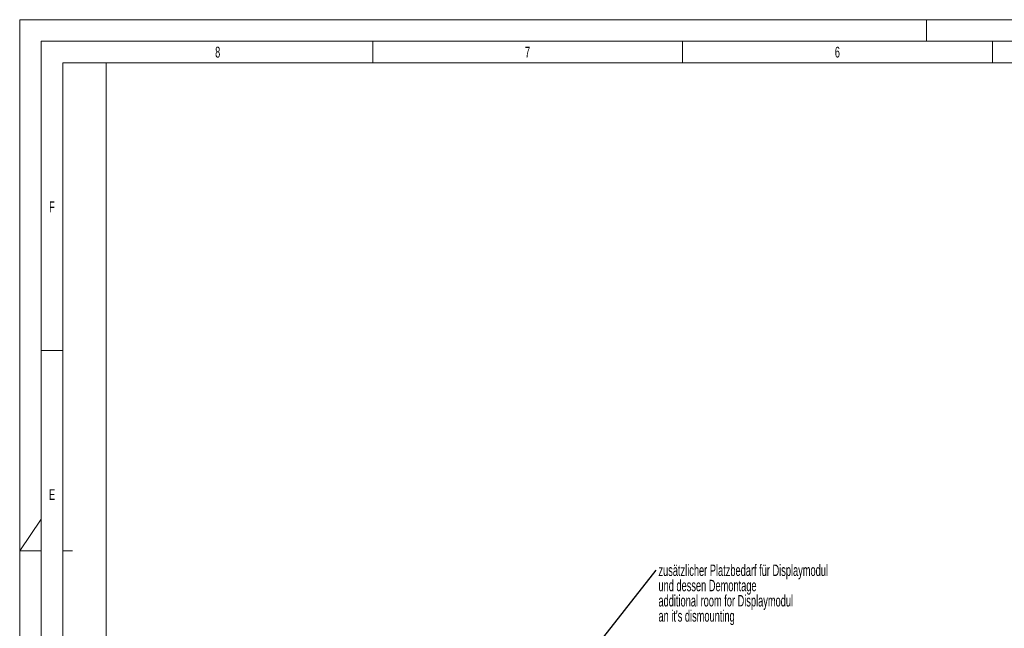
# Model space of a CAD drawing. Header units: millimetres. Extents: x 0 to 594, y 0 to 420.
# Tile 11 of 71: x 0 to 228, y 279 to 420. Entities that reach past the tile are written whole.
import ezdxf

# ---------------------------------------------------------------- set-up
doc = ezdxf.new("R2010")
doc.units = ezdxf.units.MM
doc.styles.add('SLDTEXTSTYLE0', font='TXT', dxfattribs={"width": 0.638186})
doc.styles.add('SLDTEXTSTYLE1', font='TXT', dxfattribs={"width": 0.605})
doc.dimstyles.new('SLDDIMSTYLE9', dxfattribs={"dimtxt": 0, "dimasz": 3.3, "dimexe": 0, "dimexo": 0.0625, "dimgap": 0, "dimtad": 0, "dimtih": 1, "dimtoh": 1, "dimdec": 0, "dimrnd": 1e-09, "dimzin": 0, "dimdsep": 46, "dimtxsty": 'Standard', "dimsah": 1, "dimcen": 0.09, "dimadec": 0, "dimazin": 0, "dimtfac": 3.3, "dimtdec": 0, "dimtofl": 0, "dimtmove": 0, "dimatfit": 3, "dimfxl": 0, "dimfrac": 2, "dimtolj": 1, "dimtzin": 0, "dimarcsym": 0})

# ---------------------------------------------------------------- blocks, each defined once
blk = doc.blocks.new('SW_NOTE_0')
at = {"color": 0, "linetype": 'Continuous', "lineweight": 0, "char_height": 1.5, "attachment_point": 1, "rotation": 90, "style": 'SLDTEXTSTYLE0'}
for s, insert in [('NOTICE - LANGE Company claims proprietary rights in the information disclosed on this drawing.', (-1.93, 0)), ('It is issued in confidence for engeneering information only and may not in whole or a part,', (0.47, 0)), ('be used to manufacture anything, wether or not shown here on, reproduced or disclosed to', (2.87, 0)), ('anyone without direct permission from LANGE Company.', (5.27, 0))]:
    blk.add_mtext(s, dxfattribs=dict(at, insert=insert))
blk = doc.blocks.new('SW_NOTE_9')
at = {"color": 0, "linetype": 'Continuous', "lineweight": 0, "char_height": 2.6458, "attachment_point": 1, "style": 'SLDTEXTSTYLE1'}
for s, insert in [('zusätzlicher Platzbedarf für Displaymodul', (0.5, 1.27)), ('und dessen Demontage', (0.5, -2.26)), ('additional room for Displaymodul', (0.5, -5.79)), ("an it's dismounting", (0.5, -9.31))]:
    blk.add_mtext(s, dxfattribs=dict(at, insert=insert))

msp = doc.modelspace()

# ---------------------------------------------------------------- linework, layer by layer
at = {"color": 133, "linetype": 'Continuous', "lineweight": 0}
for p, q in [((594, 420.00007), (0, 420.00007)), ((0, 420.00007), (0, 0)), ((210, 420.00007), (210, 415.00007)), ((5, 415.00007), (5, 5)), ((589, 415.00007), (5, 415.00007)), ((81.75, 415.00007), (81.75, 410.00007)), ((153.5, 415.00007), (153.5, 410.00007)), ((225.25, 415.00007), (225.25, 410.00007)), ((10, 410.00007), (10, 343.3334)), ((81.75, 410.00007), (10, 410.00007)), ((20, 410.00007), (20, 10)), ((153.5, 410.00007), (81.75, 410.00007)), ((225.25, 410.00007), (153.5, 410.00007)), ((297, 410.00007), (225.25, 410.00007)), ((5, 343.3334), (10, 343.3334)), ((10, 343.3334), (10, 276.66673)), ((0, 297), (5, 304.2602)), ((5, 297), (0, 297)), ((12.19727, 297), (10, 297))]:
    msp.add_line(p, q, dxfattribs=at)

# ---------------------------------------------------------------- block references
at = {"color": 7, "linetype": 'Continuous', "lineweight": 0}
msp.add_blockref('SW_NOTE_9', (147.4193, 292.50955), dxfattribs=at)
at = {"color": 72, "linetype": 'Continuous', "lineweight": 0}
msp.add_blockref('SW_NOTE_0', (12.58842, 194.03163), dxfattribs=at)

# ---------------------------------------------------------------- texts
at = {"color": 254, "linetype": 'Continuous', "lineweight": 0, "char_height": 2.50001, "attachment_point": 2, "style": 'SLDTEXTSTYLE0'}
for s, insert in [('8', (45.85701, 413.7348)), ('7', (117.60701, 413.7348)), ('6', (189.35701, 413.7348)), ('F', (7.4654, 377.90147)), ('E', (7.48832, 311.2348))]:
    msp.add_mtext(s, dxfattribs=dict(at, insert=insert))

# ---------------------------------------------------------------- leaders
at = {"color": 7, "linetype": 'Continuous', "lineweight": 0}
msp.add_leader([(131.27386, 271.98345), (147.4193, 292.50955)], dimstyle='SLDDIMSTYLE9', dxfattribs=at)

doc.saveas('drawing.dxf')
